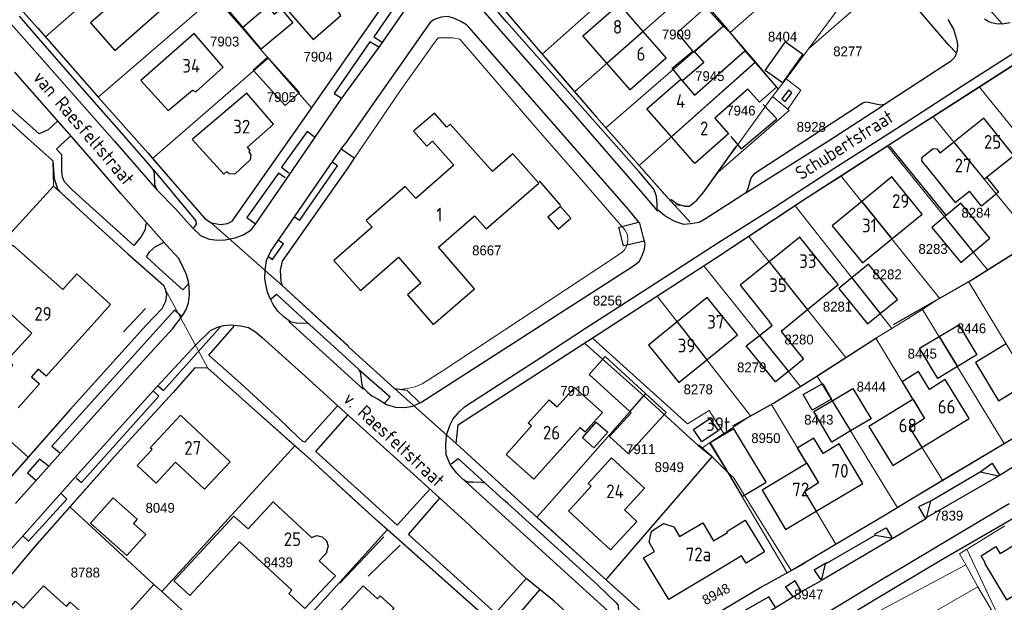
# Model space of a CAD drawing. Header units: metres. Extents: x 233829 to 239427, y 444283 to 448222.
# Tile 22 of 171: x 235149 to 235329, y 444982 to 445089. Entities that reach past the tile are written whole.
import ezdxf
from ezdxf.enums import TextEntityAlignment as Align

# ---------------------------------------------------------------- set-up
doc = ezdxf.new("R2010")
doc.units = ezdxf.units.M
doc.header["$MEASUREMENT"] = 0
for name, color, linetype in [('BIJGEBOUW', 4, 'Continuous'), ('DAKRAND', 4, 'Continuous'), ('DAKRAND-BYG', 4, 'Continuous'), ('Goud-kadastrale grenzen', 13, 'Continuous'), ('HEG', 253, 'Continuous'), ('HOOFDGEBOUW', 4, 'Continuous'), ('HUISNUMMER', 253, 'Continuous'), ('KANTVERH', 253, 'Continuous'), ('MUUR', 253, 'Continuous'), ('RASTER', 253, 'Continuous'), ('STRAATNAAM', 253, 'Continuous'), ('TUSSENMUUR', 253, 'Continuous')]:
    doc.layers.add(name, color=color, linetype=linetype)
doc.layers.add('G01 kadestrale perceelsgrens', color=73, linetype='Continuous', lineweight=0)
doc.layers.add('Z01 perceelnummer', color=73, linetype='Continuous', lineweight=13)
doc.styles.get("Standard").update_dxf_attribs({"font": 'iso.shx'})
doc.styles.add('Styledgn001', font='dgn001.shx')

# ---------------------------------------------------------------- blocks, each defined once
blk = doc.blocks.new('A$C1532452F')
at = {"layer": 'G01 kadestrale perceelsgrens'}
for p, q in [((235279.046, 445086.199), (235300.687, 445105.136)), ((235153.632, 445085.411), (235174.705, 445103.993)), ((235293.425, 445083.259), (235305.595, 445099.588)), ((235293.425, 445083.259), (235308.48, 445096.327)), ((235163.283, 445074.414), (235184.622, 445092.779)), ((235184.622, 445092.779), (235189.638, 445087.086)), ((235189.638, 445087.086), (235196.68, 445093.112)), ((235244.635, 445082.266), (235257.76, 445093.979)), ((235250.582, 445075.365), (235271.873, 445094.191)), ((235272.67, 445093.09), (235277.767, 445087.378)), ((235189.638, 445087.086), (235194.418, 445081.534)), ((235256.31, 445068.765), (235277.767, 445087.378)), ((235277.767, 445087.378), (235279.046, 445086.199)), ((235153.632, 445085.411), (235163.283, 445074.414)), ((235279.046, 445086.199), (235283.732, 445080.829)), ((235244.635, 445082.266), (235250.582, 445075.365)), ((235289.359, 445077.743), (235293.425, 445083.259)), ((235324.762, 445076.242), (235333.362, 445081.772)), ((235173.217, 445063.177), (235194.418, 445081.534)), ((235194.418, 445081.534), (235202.36, 445072.406)), ((235262.411, 445061.854), (235283.732, 445080.829)), ((235283.732, 445080.829), (235287.879, 445075.846)), ((235287.879, 445075.846), (235289.359, 445077.743)), ((235316.285, 445070.791), (235324.762, 445076.242)), ((235324.762, 445076.242), (235343.229, 445053.266)), ((235280.206, 445065.341), (235286.833, 445074.493)), ((235286.833, 445074.493), (235287.879, 445075.846)), ((235286.833, 445074.493), (235289.615, 445072.173)), ((235316.285, 445070.791), (235334.747, 445048.147)), ((235256.31, 445068.765), (235262.411, 445061.854)), ((235299.434, 445059.947), (235307.893, 445065.392)), ((235307.893, 445065.392), (235326.205, 445042.765)), ((235299.434, 445059.947), (235317.45, 445037.574)), ((235133.586, 445034.648), (235155.065, 445058.089)), ((235155.065, 445058.089), (235157.14, 445056.243)), ((235268.796, 445054.685), (235271.621, 445054.401)), ((235282.475, 445048.884), (235290.957, 445054.468)), ((235290.957, 445054.468), (235308.684, 445032.039)), ((235182.779, 445052.236), (235183.992, 445051.404)), ((235183.992, 445051.404), (235196.964, 445039.878)), ((235282.475, 445048.884), (235300.282, 445026.714)), ((235326.205, 445042.765), (235333.702, 445047.488)), ((235265.69, 445037.952), (235274.248, 445043.491)), ((235274.248, 445043.491), (235291.952, 445021.421)), ((235317.45, 445037.574), (235322.772, 445040.622)), ((235175.566, 445039.226), (235183.386, 445024.791)), ((235253.826, 445030.272), (235265.69, 445037.952)), ((235265.69, 445037.952), (235282.829, 445016.037)), ((235314.343, 445035.499), (235317.45, 445037.574)), ((235308.684, 445032.039), (235314.343, 445035.499)), ((235314.343, 445035.499), (235329.273, 445010.994)), ((235305.793, 445030.235), (235308.684, 445032.039)), ((235252.356, 445029.321), (235253.826, 445030.272)), ((235252.356, 445029.321), (235263.234, 445019.731)), ((235300.282, 445026.714), (235305.793, 445030.235)), ((235128.051, 445028.466), (235150.472, 445008.484)), ((235291.952, 445021.421), (235295.016, 445023.324)), ((235295.016, 445023.324), (235309.264, 445000)), ((235217.585, 445021.015), (235228.866, 445010.984)), ((235245.887, 445000), (235263.234, 445019.731)), ((235263.234, 445019.731), (235273.831, 445010.081)), ((235282.829, 445016.037), (235286.626, 445018.123)), ((235277.91, 445012.825), (235282.829, 445016.037)), ((235275.315, 445011.079), (235277.91, 445012.825)), ((235189.673, 445000), (235199.329, 445010.554)), ((235228.866, 445010.984), (235240.912, 445000)), ((235273.831, 445010.081), (235275.315, 445011.079)), ((235273.831, 445010.081), (235275.757, 445008.557)), ((235275.315, 445011.079), (235278.677, 445005.67)), ((235318, 445004.247), (235329.273, 445010.994)), ((235268.38, 445000), (235275.757, 445008.557)), ((235275.757, 445008.557), (235278.677, 445005.67)), ((235278.677, 445005.67), (235282.023, 445000)), ((235158.11, 444999.388), (235158.652, 445000)), ((235158.11, 444999.388), (235173.467, 444985.171)), ((235174.911, 444983.864), (235189.673, 445000)), ((235240.912, 445000), (235243.673, 444997.482)), ((235243.673, 444997.482), (235245.887, 445000)), ((235256.533, 444986.257), (235268.38, 445000)), ((235282.023, 445000), (235289.521, 444987.295)), ((235282.633, 445000), (235290.262, 444987.705)), ((235293.974, 445000), (235298.441, 444992.565)), ((235309.264, 445000), (235309.71, 444999.27)), ((235309.71, 444999.27), (235310.915, 445000)), ((235192.019, 444968.448), (235216.26, 444995.206)), ((235216.26, 444995.206), (235233.482, 444979.915)), ((235329.412, 444995.921), (235322.696, 444991.754)), ((235322.461, 444991.608), (235321.08, 444990.751)), ((235322.696, 444991.754), (235322.461, 444991.608)), ((235322.461, 444991.608), (235330.685, 444974.165)), ((235321.08, 444990.751), (235322.237, 444988.765)), ((235322.237, 444988.765), (235324.468, 444984.72)), ((235256.333, 444986.025), (235256.533, 444986.257)), ((235149.892, 444959.031), (235173.467, 444985.171)), ((235173.467, 444985.171), (235174.911, 444983.864)), ((235315.32, 444979.492), (235324.468, 444984.72)), ((235324.468, 444984.72), (235330.685, 444974.165)), ((235174.911, 444983.864), (235187.188, 444972.803))]:
    blk.add_line(p, q, dxfattribs=at)
at = {"layer": 'G01 kadestrale perceelsgrens', "flags": 128}
for points in [[(235202.36, 445072.406), (235214.433, 445089.707), (235217.553, 445094.219), (235216.049, 445099.923), (235212.318, 445104.208), (235211.175, 445105.575)], [(235143.822, 445096.376), (235152.155, 445087.094), (235153.632, 445085.411)], [(235238.754, 445089.159), (235243.163, 445083.974), (235244.635, 445082.266)], [(235229.558, 445085.005), (235228.276, 445085.245), (235225.548, 445085.233), (235225.083, 445084.653), (235218.591, 445075.537), (235209.012, 445061.464), (235197.007, 445044.34)], [(235229.558, 445085.005), (235243.471, 445068.838), (235251.126, 445060.111), (235259.782, 445050.113), (235260.248, 445049.205), (235260.316, 445048.211), (235260.19, 445047.372), (235259.713, 445046.445), (235259.302, 445046.011), (235258.665, 445045.584)], [(235289.615, 445072.173), (235292.05, 445075.656), (235289.359, 445077.743)], [(235163.283, 445074.414), (235163.35, 445074.337), (235172.35, 445064.177), (235173.217, 445063.177)], [(235250.582, 445075.365), (235254.591, 445070.713), (235256.31, 445068.765)], [(235142.863, 445073.656), (235150.414, 445066.815), (235154.319, 445063.317), (235154.933, 445062.762)], [(235187.82, 445051.678), (235200.656, 445069.964), (235202.36, 445072.406)], [(235276.787, 445060.591), (235289.906, 445071.93), (235289.615, 445072.173)], [(235307.893, 445065.392), (235310.925, 445067.344), (235316.285, 445070.791)], [(235276.787, 445060.591), (235278.735, 445063.268), (235280.206, 445065.341)], [(235154.933, 445062.762), (235154.946, 445062.751), (235155.065, 445058.089)], [(235173.217, 445063.177), (235176.463, 445059.432), (235182.779, 445052.236)], [(235262.411, 445061.854), (235267.11, 445056.578), (235268.796, 445054.685)], [(235271.621, 445054.401), (235272.945, 445055.548), (235274.128, 445056.9), (235276.787, 445060.591)], [(235290.957, 445054.468), (235292.539, 445055.509), (235299.434, 445059.947)], [(235157.14, 445056.243), (235159.96, 445053.664), (235168.681, 445045.697), (235175.243, 445039.981), (235175.566, 445039.226)], [(235183.992, 445051.404), (235185.718, 445051.1), (235186.963, 445051.259), (235187.82, 445051.678)], [(235274.248, 445043.491), (235276.376, 445044.869), (235282.475, 445048.884)], [(235217.585, 445021.015), (235218.521, 445020.836), (235219.917, 445021.039), (235221.365, 445021.34), (235222.622, 445021.895), (235226.317, 445024.206), (235257.681, 445044.923), (235258.665, 445045.584)], [(235197.007, 445044.34), (235196.608, 445042.717), (235196.74, 445040.629), (235196.964, 445039.878)], [(235322.772, 445040.622), (235323.053, 445040.782), (235326.205, 445042.765)], [(235322.772, 445040.622), (235331.798, 445025.705), (235334.288, 445027.203), (235340.091, 445017.534)], [(235150.472, 445008.484), (235158.147, 445017.219), (235172.133, 445032.69), (235174.955, 445035.625), (235175.594, 445036.993), (235175.781, 445038.178), (235175.566, 445039.226)], [(235196.964, 445039.878), (235209.107, 445028.826), (235209.2, 445028.624), (235217.585, 445021.015)], [(235228.866, 445010.984), (235229.224, 445014.394), (235252.356, 445029.321)], [(235253.826, 445030.272), (235271.234, 445014.569), (235275.252, 445017.012), (235277.91, 445012.825)], [(235305.793, 445030.235), (235314.706, 445015.541), (235311.999, 445013.765), (235318, 445004.247)], [(235295.016, 445023.324), (235295.226, 445023.46), (235300.282, 445026.714)], [(235158.652, 445000), (235166.766, 445009.156), (235176.994, 445020.334), (235181.006, 445024.817), (235183.386, 445024.791)], [(235183.386, 445024.791), (235190.809, 445018.105), (235199.329, 445010.554)], [(235286.626, 445018.123), (235286.987, 445018.329), (235291.952, 445021.421)], [(235286.626, 445018.123), (235295.239, 445003.777), (235292.681, 445002.152), (235293.974, 445000)], [(235329.273, 445010.994), (235331.219, 445012.159), (235340.091, 445017.534)], [(235199.329, 445010.554), (235202.19, 445008.019), (235210.941, 445000)], [(235142.903, 445000), (235146.153, 445003.568), (235150.472, 445008.484)], [(235278.677, 445005.67), (235279.685, 445004.752), (235282.633, 445000)], [(235310.915, 445000), (235311.694, 445000.472), (235318, 445004.247)], [(235140.328, 444978.617), (235150.684, 444990.905), (235151.637, 444992.084), (235158.11, 444999.388)], [(235210.941, 445000), (235213.463, 444997.689), (235216.26, 444995.206)], [(235298.441, 444992.565), (235307.502, 444997.932), (235309.71, 444999.27)], [(235243.673, 444997.482), (235243.804, 444997.362), (235255.853, 444986.461), (235256.333, 444986.025)], [(235290.262, 444987.705), (235292.629, 444989.123), (235298.441, 444992.565)], [(235220.101, 444905.057), (235227.065, 444914.995), (235242.44, 444936.694), (235251.048, 444947.99), (235254.561, 444952.007), (235256.548, 444953.704), (235259.526, 444955.521), (235274.984, 444963.557), (235322.237, 444988.765)], [(235256.333, 444986.025), (235267.082, 444976.28), (235268.288, 444976.237)], [(235268.288, 444976.237), (235270.553, 444976.157), (235284.969, 444984.776), (235289.521, 444987.295)], [(235289.521, 444987.295), (235289.943, 444987.529), (235290.262, 444987.705)]]:
    blk.add_lwpolyline(points, dxfattribs=at)
at = {"layer": 'G01 kadestrale perceelsgrens', "style": 'Styledgn001'}
blk.add_text('8948', height=1.8, rotation=28.70716, dxfattribs=at).set_placement((235276.489, 444983.413), align=Align.MIDDLE_CENTER)
at = {"layer": 'Z01 perceelnummer', "linetype": 'Continuous', "lineweight": 13, "style": 'Styledgn001'}
for s, p in [('7903', (235186.457, 445084.571)), ('7909', (235269.238, 445085.865)), ('8404', (235288.677, 445085.468)), ('8277', (235300.642, 445082.771)), ('7904', (235203.582, 445081.786)), ('7945', (235275.342, 445078.241)), ('7905', (235196.846, 445074.4)), ('7946', (235281.045, 445071.935)), ('8928', (235293.933, 445068.952)), ('8284', (235324.132, 445053.224)), ('8283', (235316.254, 445046.594)), ('8667', (235234.48, 445046.333)), ('8282', (235307.827, 445041.939)), ('8256', (235256.593, 445037.141)), ('8281', (235298.742, 445036.035)), ('8446', (235323.3, 445032.072)), ('8280', (235291.695, 445030.013)), ('8445', (235314.275, 445027.42)), ('8279', (235283.022, 445024.908)), ('8444', (235304.933, 445021.374)), ('7910', (235250.629, 445020.605)), ('8278', (235273.223, 445020.893)), ('8443', (235295.32, 445015.332)), ('8950', (235285.614, 445011.956)), ('7911', (235262.687, 445009.939)), ('8949', (235267.909, 445006.644)), ('8049', (235174.631, 444999.194)), ('7839', (235319.093, 444997.774)), ('8439', (235196.262, 444989.221)), ('8788', (235160.921, 444987.352)), ('8947', (235293.455, 444983.335))]:
    blk.add_text(s, height=1.8, dxfattribs=at).set_placement(p, align=Align.MIDDLE_CENTER)

msp = doc.modelspace()

# ---------------------------------------------------------------- linework, layer by layer
at = {"layer": 'BIJGEBOUW'}
msp.add_lwpolyline([(235290.4, 445075.16), (235289.77, 445075.65), (235288.55, 445074.07), (235289.16, 445073.6), (235290.4, 445075.16)], dxfattribs=at)
at = {"layer": 'DAKRAND'}
for p, q in [((235189.77, 445087.19), (235187.15, 445090.31)), ((235283.63, 445080.73), (235287.22, 445076.64)), ((235259.71, 444998.82), (235261.98, 444996.71))]:
    msp.add_line(p, q, dxfattribs=at)
for points in [[(235194.28, 445091.06), (235195.5, 445089.6), (235196.74, 445090.64), (235198.94, 445088), (235193.15, 445083.15), (235189.77, 445087.19)], [(235272.55, 445074.78), (235281.76, 445082.86), (235283.63, 445080.73)], [(235287.58, 445076.21), (235284.44, 445073.46), (235282.33, 445075.87), (235276.27, 445070.55)], [(235287.22, 445076.64), (235287.59, 445076.22), (235287.58, 445076.21)], [(235190.85, 445064.38), (235191.24, 445063.85), (235191.15, 445062.89), (235188.33, 445060.3), (235187.3, 445060.32), (235186.84, 445060.78)], [(235326.06, 445059.71), (235328.26, 445056.97), (235325.11, 445054.44), (235322.91, 445057.19)], [(235297.25, 445042), (235298.85, 445040.01), (235293.26, 445035.46)], [(235293.26, 445035.46), (235288.4, 445031.51), (235292.53, 445026.43), (235289.75, 445024.17)], [(235284.45, 445030.77), (235286.76, 445032.6), (235286.29, 445033.23)], [(235289.75, 445024.17), (235287.39, 445022.25), (235282.02, 445028.85), (235284.45, 445030.77)], [(235315.58, 445020.89), (235313.58, 445024.14), (235310.57, 445022.29), (235312.56, 445019.04)], [(235251.56, 445013.92), (235252.49, 445013.09), (235255.69, 445016.65), (235250.57, 445021.24), (235247.37, 445017.68)], [(235296.1, 445009.14), (235294.43, 445011.94), (235291.36, 445010.11), (235293.04, 445007.31)], [(235190.76, 444995.36), (235188.16, 444997.66), (235177.16, 444985.86), (235180.04, 444983.17), (235189.2, 444993)], [(235265.21, 444991.22), (235264.24, 444992.92), (235264.65, 444994.92), (235266.85, 444996.31), (235268.73, 444995.69), (235269.82, 444993.94)], [(235325.78, 444989.11), (235325.06, 444990.38), (235327.78, 444992.11), (235328.57, 444990.78)], [(235198.74, 444984.1), (235198.21, 444983.53), (235201.15, 444980.79), (235206.73, 444986.77), (235203.79, 444989.52)]]:
    msp.add_lwpolyline(points, dxfattribs=at)
at = {"layer": 'DAKRAND-BYG'}
for p, q in [((235277.97, 445087.49), (235272.52, 445082.71)), ((235318.36, 445052.46), (235316.02, 445050.51)), ((235304.24, 445032.91), (235306.53, 445034.77)), ((235313.78, 445028.43), (235317.35, 445030.57)), ((235294.42, 445016.81), (235297.77, 445018.81)), ((235260.94, 445016.57), (235260.67, 445016.82))]:
    msp.add_line(p, q, dxfattribs=at)
for points in [[(235272.25, 445082.79), (235269.41, 445086.25), (235274.86, 445091.03), (235277.97, 445087.49), (235277.97, 445087.49)], [(235285.47, 445079.24), (235289.22, 445084.52), (235292.39, 445082.28), (235288.64, 445076.99), (235285.47, 445079.24)], [(235197.51, 445072.88), (235191.68, 445079.36), (235194.32, 445081.73), (235200.15, 445075.25), (235197.51, 445072.88)], [(235272.52, 445082.71), (235274.27, 445080.71), (235270.37, 445077.36), (235268.46, 445079.7), (235272.25, 445082.79)], [(235323.6, 445045.99), (235326.68, 445048.55), (235321.35, 445054.95), (235318.36, 445052.46)], [(235247.53, 445050.21), (235249.85, 445052.21), (235247.98, 445054.38), (235245.66, 445052.39), (235247.53, 445050.21)], [(235316.02, 445050.51), (235321.34, 445044.11), (235323.6, 445045.99)], [(235306.53, 445034.77), (235309.71, 445037.36), (235304.45, 445043.82), (235301.36, 445041.31)], [(235301.36, 445041.31), (235298.98, 445039.36), (235304.24, 445032.91)], [(235317.35, 445030.57), (235320.97, 445032.73), (235324.29, 445027.19), (235320.71, 445025.05)], [(235320.71, 445025.05), (235317.1, 445022.89), (235313.78, 445028.43)], [(235260.67, 445016.82), (235253.22, 445023.63), (235256.2, 445026.88), (235263.58, 445020.12)], [(235292.45, 445019.95), (235296.04, 445021.98), (235297.67, 445019.1), (235294.08, 445017.07), (235292.45, 445019.95)], [(235297.77, 445018.81), (235301.56, 445021.07), (235304.88, 445015.49), (235301.15, 445013.28)], [(235263.58, 445020.12), (235267.35, 445016.67), (235260.42, 445009.1), (235256.98, 445012.25), (235260.94, 445016.57)], [(235301.15, 445013.28), (235297.73, 445011.24), (235294.42, 445016.81)], [(235252.01, 445012), (235254.53, 445014.9), (235256.64, 445013.06), (235254.12, 445010.17), (235252.01, 445012)], [(235276.85, 445013.28), (235273.86, 445011.28), (235272.36, 445013.53), (235275.36, 445015.53), (235276.85, 445013.28)], [(235275.41, 445011.08), (235281.3, 445001.26), (235285.66, 445003.87), (235279.77, 445013.69), (235275.41, 445011.08)], [(235171.99, 444994.33), (235168.54, 444990.45), (235161.86, 444996.37), (235166, 445001.03), (235170.4, 444997.11), (235169.72, 444996.35), (235171.99, 444994.33)]]:
    msp.add_lwpolyline(points, dxfattribs=at)
at = {"layer": 'HEG'}
for p, q in [((235308.26, 445065.41), (235318.54, 445052.86)), ((235167.92, 445031.44), (235171.93, 445035.68))]:
    msp.add_line(p, q, dxfattribs=at)
for points in [[(235268.19, 445055.7), (235269.35, 445054.87), (235270.78, 445054.43), (235271.62, 445054.4), (235272.95, 445055.55), (235274.13, 445056.9), (235280.2, 445065.34)], [(235309.01, 445032.75), (235323.05, 445040.78), (235334.51, 445047.98), (235343.86, 445053.64)], [(235279.54, 445014.23), (235286.99, 445018.33), (235295.23, 445023.46), (235306.08, 445030.43)], [(235256.53, 444986.26), (235275.76, 445008.56), (235273.31, 445010.69)]]:
    msp.add_lwpolyline(points, dxfattribs=at)
at = {"layer": 'HOOFDGEBOUW'}
for p, q in [((235263.07, 445086.41), (235267.35, 445081.51)), ((235320.07, 445066.15), (235317.54, 445064.13)), ((235326.06, 445059.71), (235331.05, 445063.7)), ((235308.71, 445048.43), (235314.27, 445052.97)), ((235274.8, 445026.3), (235280.39, 445030.85)), ((235260.8, 445000), (235259.71, 444998.82)), ((235294.83, 444998.57), (235297.23, 445000)), ((235257.17, 444991.51), (235261.98, 444996.71)), ((235269.82, 444993.94), (235274.04, 444996.44)), ((235274.04, 444996.44), (235276.05, 444993.14)), ((235257.17, 444991.51), (235254.89, 444993.61)), ((235198.74, 444984.1), (235189.2, 444993)), ((235331.45, 444992.52), (235328.57, 444990.78))]:
    msp.add_line(p, q, dxfattribs=at)
for points in [[(235211.75, 445093.72), (235206.85, 445099.31), (235197.22, 445091.14), (235202.69, 445084.97), (235207.73, 445089.34), (235207.33, 445089.93), (235211.75, 445093.72)], [(235176.51, 445091.9), (235171.7, 445097.39), (235167.12, 445093.36), (235167.48, 445092.94), (235161.87, 445088.02), (235166.3, 445082.96), (235176.51, 445091.9)], [(235256.5, 445080.6), (235252.1, 445085.64), (235258.71, 445091.41), (235263.07, 445086.41)], [(235186.2, 445079.85), (235180.86, 445086.05), (235171.07, 445077.42), (235176.12, 445071.95), (235180.55, 445075.64), (235181.15, 445075.35), (235186.2, 445079.85)], [(235267.35, 445081.51), (235260.74, 445075.74), (235256.5, 445080.6)], [(235268.33, 445067.12), (235263.82, 445072.26), (235270.01, 445077.68), (235272.55, 445074.78)], [(235195.37, 445069.47), (235190.51, 445075.11), (235180.5, 445066.61), (235186.32, 445060.31), (235186.84, 445060.78)], [(235244.02, 445058.67), (235239.24, 445064.02), (235235.51, 445060.77), (235227.76, 445069.45), (235227.15, 445068.92), (235224.88, 445071.47), (235221.07, 445068.15), (235223.49, 445065.44), (235224.55, 445066.36), (235228.47, 445061.96), (235221.45, 445055.85), (235219.51, 445058.01), (235212.36, 445051.79), (235213.45, 445050.56), (235206.45, 445044.47), (235211.34, 445038.99), (235218.32, 445045.07)], [(235190.85, 445064.38), (235191.12, 445064.61), (235190.63, 445065.25), (235195.37, 445069.47)], [(235276.27, 445070.55), (235278.77, 445067.7), (235272.59, 445062.27), (235268.33, 445067.12)], [(235331.05, 445063.7), (235325.56, 445070.55), (235320.07, 445066.15)], [(235314.81, 445061.94), (235314.19, 445062.72), (235314.26, 445063.41), (235316.24, 445064.99), (235316.92, 445064.9), (235317.54, 445064.13)], [(235314.81, 445061.94), (235320.29, 445055.09), (235322.91, 445057.19)], [(235225.61, 445046.91), (235232.21, 445052.65), (235234.35, 445050.26), (235244.02, 445058.67)], [(235314.27, 445052.97), (235308.71, 445059.79), (235303.19, 445055.28)], [(235303.19, 445055.28), (235297.75, 445050.85), (235303.31, 445044.03), (235308.71, 445048.43)], [(235297.25, 445042), (235291.85, 445048.75), (235286.21, 445044.24)], [(235144.33, 445021.49), (235147.64, 445025.31), (235146.63, 445026.25), (235151.09, 445031.2), (235141.16, 445040.2), (235147.64, 445047.28), (235156.81, 445039.15)], [(235218.32, 445045.07), (235222.42, 445040.36), (235219.93, 445038.2), (235224.67, 445032.75), (235232.21, 445039.31), (235225.61, 445046.91)], [(235286.21, 445044.24), (235280.88, 445039.98), (235286.29, 445033.23)], [(235156.81, 445039.15), (235159.36, 445042.03), (235165.53, 445036.42), (235163.03, 445033.63)], [(235280.39, 445030.85), (235274.84, 445037.68), (235269.38, 445033.23)], [(235163.03, 445033.63), (235153.77, 445023.3), (235152.29, 445024.59)], [(235269.38, 445033.23), (235264.12, 445028.95), (235269.67, 445022.12), (235274.8, 445026.3)], [(235329.66, 445029.23), (235324.01, 445025.79), (235328.26, 445018.81), (235336.36, 445023.74)], [(235152.29, 445024.59), (235151.04, 445023.16), (235152.52, 445021.87), (235148.62, 445017.48)], [(235314.22, 445010.24), (235322.87, 445015.55), (235318.49, 445022.68), (235315.58, 445020.89)], [(235251.56, 445013.92), (235243.07, 445004.45), (235238.01, 445008.99), (235242.67, 445014.18), (235242.08, 445014.72), (235245.91, 445018.99), (235247.37, 445017.68)], [(235312.56, 445019.04), (235304.51, 445014.09), (235308.88, 445006.96), (235314.22, 445010.24)], [(235187.47, 445007.64), (235182.78, 445002.61), (235177.46, 445007.57), (235173.89, 445003.73), (235170.43, 445006.96), (235173.14, 445009.86), (235172.79, 445010.18), (235178.35, 445016.14), (235187.47, 445007.64)], [(235297.23, 445000), (235303.36, 445003.66), (235299.04, 445010.9), (235296.1, 445009.14)], [(235250.73, 445000), (235253.63, 445003.14), (235253.05, 445003.67), (235257.36, 445008.34), (235263.37, 445002.78), (235260.8, 445000)], [(235293.04, 445007.31), (235284.92, 445002.46), (235286.39, 445000)], [(235190.76, 444995.36), (235195.36, 445000.29), (235202.37, 444993.75), (235203.31, 444994.13), (235204.31, 444993.89), (235205.1, 444993.15), (235205.41, 444992.18), (235205.09, 444991.21), (235205.24, 444991.08), (235203.79, 444989.52)], [(235254.89, 444993.61), (235249.46, 444998.63), (235250.73, 445000)], [(235286.39, 445000), (235289.23, 444995.23), (235294.83, 444998.57)], [(235276.05, 444993.14), (235278.59, 444994.68), (235278.47, 444994.87), (235281.85, 444996.92), (235285.37, 444991.15), (235282, 444989.09), (235281.18, 444990.43), (235278.65, 444988.89)], [(235278.65, 444988.89), (235267.82, 444982.39), (235263.21, 444990.04), (235265.21, 444991.22)], [(235325.78, 444989.11), (235325.69, 444989.06), (235329.71, 444982.35), (235332.18, 444983.84)], [(235160.34, 444979.97), (235154.42, 444973.31), (235155.14, 444972.66), (235151.54, 444968.61), (235147.14, 444972.54), (235148.41, 444973.97), (235144.2, 444977.71), (235148.11, 444982.11), (235149.56, 444980.83), (235153.23, 444984.94), (235157.49, 444981.15), (235158.16, 444981.91), (235160.34, 444979.97)], [(235211.84, 444973.75), (235206.25, 444978.85), (235211.81, 444984.93), (235214.45, 444982.53), (235214.96, 444983.08), (235217.43, 444980.83), (235217, 444980.36), (235222.16, 444975.64)]]:
    msp.add_lwpolyline(points, dxfattribs=at)
at = {"layer": 'KANTVERH'}
for p, q in [((235224.04, 445087.97), (235208.44, 445065.79)), ((235224.04, 445087.97), (235224, 445088.01)), ((235207.81, 445064.89), (235208.44, 445065.79)), ((235210.2, 445063.22), (235207.81, 445064.89)), ((235200.18, 445051.78), (235199.21, 445052.45)), ((235197.23, 445047.53), (235196.27, 445048.2)), ((235198.19, 445033.29), (235211.83, 445020.95)), ((235209.2, 445028.62), (235217.58, 445021.02)), ((235230.43, 445004.14), (235258.82, 444978.38)), ((235315.02, 444997.41), (235328.3, 445005.06)), ((235207.54, 444985.42), (235215.61, 444993.86)), ((235212.76, 444986.7), (235218.59, 444992.33))]:
    msp.add_line(p, q, dxfattribs=at)
for points in [[(235375.7, 445120.91), (235361.03, 445137.41), (235354.07, 445145.14), (235343.33, 445157.41), (235327.33, 445175.4), (235317.26, 445186.74), (235307.49, 445197.98), (235304.02, 445197.63), (235291.44, 445179.61), (235286.3, 445172.13), (235274.24, 445154.75), (235274.4, 445150.13), (235283.6, 445139.81), (235299.45, 445121.77), (235315.29, 445103.48), (235326.61, 445090.44), (235329, 445087.74)], [(235143.54, 445096.69), (235152.15, 445087.09), (235163.35, 445074.34), (235172.35, 445064.18), (235176.46, 445059.43), (235182.78, 445052.24), (235183.99, 445051.4), (235185.72, 445051.1), (235186.96, 445051.26), (235187.82, 445051.68), (235200.66, 445069.96), (235214.43, 445089.71), (235217.55, 445094.22), (235216.05, 445099.92), (235212.32, 445104.21), (235209.17, 445107.98), (235198.45, 445120.08), (235184.01, 445136.96), (235171.28, 445151.35)], [(235320.49, 445082.48), (235319.14, 445083.92), (235311.16, 445093.3), (235297.57, 445108.66), (235286.85, 445120.96), (235268.47, 445141.96), (235265.11, 445142.04), (235263.61, 445140.06), (235252.9, 445124.64)], [(235234.56, 445098.49), (235234.75, 445093.86), (235243.16, 445083.97), (235254.59, 445070.71), (235266.94, 445056.73), (235271.73, 445051.47)], [(235155.88, 445070.06), (235154.09, 445068.38), (235152.48, 445067.69), (235130.44, 445087.29), (235135.44, 445093.08)], [(235219.83, 445090.97), (235218.32, 445091.96), (235213.8, 445085.41), (235215.33, 445084.43)], [(235145.5, 445089.83), (235152.54, 445081.87), (235166.27, 445066.35), (235174.07, 445057.38), (235173.65, 445058.33), (235173.57, 445060.47), (235173.34, 445061.12), (235172.87, 445061.73), (235167.56, 445067.85), (235159.42, 445077.09), (235151.53, 445086.12), (235148.85, 445089.23)], [(235219.57, 445090.58), (235214.89, 445083.79), (235207.73, 445074.05), (235198.1, 445059.93), (235192.07, 445051.14), (235191.14, 445049.93), (235189.97, 445049.18), (235188.31, 445048.54), (235186.52, 445048.2), (235185.13, 445048.14), (235183.7, 445048.34), (235182.08, 445048.98), (235180.49, 445050.52), (235177.43, 445053.95), (235174.07, 445057.38)], [(235262.33, 445051.52), (235260.49, 445053.76), (235231.21, 445087.18), (235230.78, 445087.64), (235229.86, 445088.17), (235228.54, 445088.76), (235227.41, 445089.14), (235226.12, 445089.03), (235224.86, 445088.58), (235224.1, 445088.06), (235224.04, 445087.97)], [(235233.79, 445090.18), (235236.18, 445087.42), (235249.58, 445072.26), (235263.45, 445056.24), (235265.74, 445053.54)], [(235318.95, 445088.63), (235319.98, 445086.86), (235320.57, 445085.01), (235320.73, 445084.01), (235320.65, 445082.93), (235320.21, 445081.7), (235319.44, 445080.93), (235307.34, 445073.04), (235306.59, 445072.91), (235304.37, 445073.38), (235303.83, 445073.45), (235303.38, 445073.26), (235283.42, 445060.27), (235282.9, 445059.69), (235282.74, 445059.1), (235282.24, 445057.43), (235281.92, 445056.84), (235281.21, 445056.37), (235274.58, 445052.12), (235273.42, 445051.46), (235271.82, 445051.21), (235270.58, 445051.1), (235268.91, 445051.6), (235267.11, 445052.65), (235265.7, 445053.84), (235265.69, 445054.93), (235265.58, 445056.17), (235265.36, 445056.93), (235265.08, 445057.53), (235262.4, 445060.69), (235249.72, 445075.03), (235238.09, 445088.2), (235236.56, 445089.94)], [(235330.36, 445088.02), (235329.3, 445087.8), (235328.34, 445087.73), (235327.79, 445087.8), (235326.94, 445087.97), (235326.35, 445088.24), (235325.66, 445088.66)], [(235340.82, 445086.57), (235310.92, 445067.34), (235292.54, 445055.51), (235276.38, 445044.87), (235252.07, 445029.13), (235234.95, 445018.08), (235229.32, 445014.39)], [(235131.23, 445084.19), (235150.41, 445066.82), (235154.32, 445063.32), (235154.95, 445062.75), (235155.19, 445059.52), (235155.82, 445057.61), (235156.59, 445056.75), (235159.96, 445053.66), (235168.68, 445045.7), (235175.24, 445039.98), (235175.57, 445039.23), (235175.78, 445038.18), (235175.59, 445036.99), (235174.95, 445035.63), (235172.13, 445032.69), (235158.15, 445017.22), (235146.15, 445003.57)], [(235214.7, 445083.54), (235213.08, 445084.54), (235206.52, 445075.08), (235207.79, 445074.25)], [(235238.32, 445000), (235237.56, 445000.68), (235234.19, 445003.72), (235233.55, 445003.84), (235232.01, 445003.89), (235230.87, 445003.92), (235230.19, 445004.34), (235228.99, 445005.57), (235227.85, 445007), (235227.02, 445008.91), (235226.97, 445010.7), (235227.08, 445012.48), (235227.68, 445014.29), (235228.32, 445015.51), (235229.5, 445016.86), (235230.42, 445017.68), (235231.79, 445018.63), (235244.55, 445026.84), (235252.56, 445032.09), (235264.36, 445039.65), (235276.8, 445047.69), (235287.19, 445054.27), (235298.25, 445061.43), (235309.56, 445068.64), (235321.43, 445076.33), (235333.92, 445084.35)], [(235148.1, 445000), (235170.76, 445025.34), (235176.87, 445031.99), (235178.68, 445034.27), (235179, 445034.8), (235179.37, 445035.53), (235179.85, 445036.76), (235180, 445038.19), (235179.94, 445039.58), (235179.83, 445040.63), (235179.38, 445042.03), (235178.92, 445043.09), (235178.08, 445044.85), (235175.78, 445047.3), (235167.45, 445056.74), (235158.89, 445066.64), (235148.03, 445078.99)], [(235281.92, 445056.84), (235297.11, 445066.42), (235307.18, 445072.94)], [(235172.08, 445051.29), (235171.8, 445050.06), (235171.11, 445048.74), (235169.82, 445047.25), (235158.54, 445057.43), (235157.1, 445058.86), (235156.73, 445059.72), (235156.62, 445060.96), (235156.62, 445063.84), (235155.61, 445064.86), (235156.43, 445065.63), (235158.29, 445067.32)], [(235202.85, 445067.12), (235201.54, 445068.1), (235196.86, 445061.56), (235198.22, 445060.52)], [(235202.04, 445032.72), (235201.6, 445032.98), (235200.91, 445032.96), (235199.57, 445033), (235198.49, 445033.23), (235197.37, 445034.11), (235196.22, 445035.19), (235195.32, 445036.41), (235194.71, 445037.62), (235194.3, 445038.67), (235194.04, 445039.82), (235193.83, 445041.12), (235193.88, 445042.8), (235194.14, 445044.48), (235194.46, 445045.26), (235194.89, 445046.19), (235206.28, 445062.69), (235207.81, 445064.89)], [(235210.2, 445063.22), (235209.01, 445061.46), (235197.01, 445044.34), (235196.61, 445042.72), (235196.74, 445040.63), (235196.96, 445039.88), (235209.11, 445028.83)], [(235200.18, 445051.78), (235207.14, 445061.82), (235206.13, 445062.47)], [(235173.34, 445061.12), (235181.18, 445051.74), (235181.26, 445051.15), (235180.74, 445050.47)], [(235197.55, 445059.6), (235196.29, 445060.48), (235190.52, 445052.34), (235192.11, 445051.2)], [(235263.36, 445048.02), (235259.52, 445047.15), (235258.67, 445050.58), (235262.33, 445051.52)], [(235263.36, 445048.02), (235263.21, 445048.66), (235262.5, 445051.32), (235262.33, 445051.52)], [(235179.81, 445040.18), (235178.79, 445039.12), (235174.5, 445042.98), (235172.14, 445045.14), (235172.3, 445045.48), (235172.66, 445046.06), (235173.78, 445047.02), (235175.25, 445047.77)], [(235194.51, 445045.21), (235195.23, 445044.65), (235197.23, 445047.53)], [(235222.24, 445018.4), (235222.41, 445018.48), (235261.36, 445043.52), (235262.42, 445044.32), (235262.85, 445045.1), (235263.39, 445046.53), (235263.47, 445047.56), (235263.36, 445048.02)], [(235194.95, 445037.46), (235195.92, 445038.32), (235202.04, 445032.72)], [(235178.63, 445034.22), (235177.28, 445035.4), (235154.81, 445010.48), (235156.21, 445009.35)], [(235138.77, 444982.13), (235159.09, 445004.84), (235174.05, 445021.32), (235181.14, 445029.03), (235183.86, 445031.67), (235185.11, 445032.27), (235186.32, 445032.58), (235187.46, 445032.69), (235189.39, 445032.53), (235190.82, 445032.19), (235192.08, 445031.4), (235193.34, 445030.37), (235200.52, 445023.89), (235210.54, 445014.79), (235221.1, 445005.28), (235225.87, 445000.94)], [(235174.3, 445021.46), (235175.22, 445020.69), (235185.61, 445032.26)], [(235207.12, 445017.9), (235201.15, 445011.23), (235200.71, 445011.39), (235199.94, 445012.16), (235196.38, 445015.55), (235189.39, 445021.97), (235183.56, 445027.12), (235188.2, 445032.47)], [(235202.04, 445032.72), (235206.52, 445028.66), (235210.95, 445024.6), (235211.24, 445024.14), (235211.37, 445023.64), (235211.61, 445021.7), (235211.74, 445021.2), (235212.12, 445020.84), (235212.61, 445020.38), (235213.43, 445019.71), (235214.55, 445019.08), (235216.1, 445018.14), (235217.73, 445017.64), (235219.46, 445017.58), (235220.9, 445017.78), (235222.24, 445018.4)], [(235233.48, 444979.91), (235213.46, 444997.69), (235202.19, 445008.02), (235190.81, 445018.1), (235183.39, 445024.79), (235181.01, 445024.82), (235176.99, 445020.33), (235166.77, 445009.16), (235151.64, 444992.08)], [(235210.95, 445024.6), (235216.79, 445019.5), (235215.82, 445018.44)], [(235159.23, 445004.68), (235160.25, 445003.86), (235174.39, 445019.67), (235173.43, 445020.55)], [(235217.58, 445021.02), (235219.8, 445020.77), (235222.24, 445018.4)], [(235224.04, 445002.61), (235218.07, 444996.05), (235212.14, 445001.4), (235203.18, 445009.53), (235209.01, 445016.18)], [(235292.73, 444989.07), (235284.97, 444984.78), (235270.55, 444976.16), (235267.08, 444976.28), (235255.85, 444986.46), (235243.8, 444997.36), (235228.87, 445010.98), (235229.22, 445014.39)], [(235310.92, 445000), (235311.69, 445000.47), (235331.22, 445012.16)], [(235315.74, 445000), (235315.86, 445000.45), (235324.86, 445005.76), (235328.25, 445005.06), (235334.34, 445008.85), (235337.17, 445010.47)], [(235154.1, 445006.88), (235152.55, 445008.12), (235150.33, 445005.62), (235151.78, 445004.33)], [(235227.95, 445007.24), (235229.23, 445008.24), (235234.19, 445003.72)], [(235304.98, 444982.03), (235317.86, 444989.74), (235334.21, 444999.22), (235346.37, 445006.49)], [(235324.86, 445005.76), (235327.06, 445007.36), (235328.42, 445005.16)], [(235149.52, 444993.99), (235150.48, 444993.11), (235157.52, 445000.77), (235156.51, 445001.85)], [(235225.87, 445000.94), (235230.49, 444996.74), (235241.71, 444986.27), (235236.1, 444979.9), (235220.15, 444994.3), (235225.87, 445000.94)], [(235315.91, 445000.5), (235313.57, 444999.36), (235314.82, 444997.32)], [(235238.32, 445000), (235254.72, 444985.16), (235258.14, 444981.87), (235258.47, 444981.41), (235258.56, 444981.16), (235258.74, 444978.88), (235259.06, 444978.27), (235259.59, 444977.71), (235262.05, 444975.5), (235263.4, 444974.41), (235264.66, 444973.61), (235265.1, 444973.25), (235265.94, 444972.92)], [(235292.63, 444989.12), (235307.5, 444997.93), (235310.92, 445000)], [(235308.78, 444993.53), (235295.8, 444985.92), (235296.54, 444988.96), (235305.64, 444994.17), (235308.88, 444993.62), (235315.02, 444997.31), (235315.74, 445000)], [(235307.67, 444986.58), (235328.73, 444999.12), (235330.19, 445000)], [(235305.49, 444994.37), (235307.63, 444995.52), (235308.69, 444993.78)], [(235140.2, 444978.47), (235150.68, 444990.91), (235151.64, 444992.08)], [(235296.7, 444989.1), (235294.45, 444987.81), (235295.7, 444986.02)], [(235212.16, 444908.51), (235212.68, 444909.01), (235213.68, 444909.8), (235214.93, 444911.11), (235234.57, 444932.75), (235257.15, 444957.92), (235258.18, 444959.05), (235259.48, 444961.27), (235260.07, 444963.33), (235260.26, 444965.17), (235260.11, 444967.35), (235259.58, 444968.77), (235259.11, 444970.02), (235258.78, 444970.76), (235257.77, 444971.93), (235255.84, 444973.85), (235249.8, 444979.34), (235246.8, 444982.09), (235241.71, 444986.27)], [(235278.7, 444969.07), (235279.81, 444969.85), (235281.66, 444970.88), (235291.97, 444977.12), (235299.17, 444981.41), (235307.93, 444986.73)], [(235259.92, 444967.85), (235255.39, 444962.44), (235238.49, 444977.56), (235244.19, 444984.21)], [(235265.94, 444972.92), (235266.89, 444972.59), (235267.78, 444972.37), (235268.68, 444972.19), (235269.64, 444972.11), (235270.59, 444972.18), (235271.7, 444972.3), (235272.61, 444972.63), (235274.54, 444973.22), (235277.46, 444975.1), (235287.17, 444980.84), (235292.13, 444983.86), (235295.7, 444985.82)], [(235481.48, 444984.97), (235472.93, 444979.39), (235465.25, 444975.08), (235453.72, 444968.91), (235424, 444952.81), (235402.94, 444941.29), (235372.42, 444924.38), (235355.32, 444915.46), (235346.3, 444910.56), (235335.94, 444904.86), (235327.57, 444900.41), (235323.81, 444901.27), (235313.64, 444914.93), (235309.56, 444920.49), (235309.53, 444920.49), (235299.67, 444934.12), (235281.52, 444959.24), (235278.5, 444963.49), (235279.35, 444966.6), (235292.82, 444974.7), (235305.1, 444982.11)], [(235292.08, 444983.91), (235290.98, 444985.86), (235289.19, 444984.7), (235290.59, 444982.85)], [(235287.42, 444980.89), (235286.17, 444982.93), (235269.98, 444973.61), (235271.4, 444972.26)]]:
    msp.add_lwpolyline(points, dxfattribs=at)
at = {"layer": 'MUUR'}
msp.add_line((235244.09, 445059.06), (235248.01, 445054.57), dxfattribs=at)
at = {"layer": 'RASTER'}
msp.add_line((235277.97, 445087.49), (235281.8, 445082.89), dxfattribs=at)
msp.add_lwpolyline([(235279.17, 445067.16), (235281.08, 445064.91), (235287.6, 445070.41), (235285.11, 445073.06)], dxfattribs=at)
at = {"layer": 'TUSSENMUUR'}
for p, q in [((235189.77, 445087.19), (235194.28, 445091.06)), ((235256.5, 445080.6), (235263.07, 445086.41)), ((235274.48, 445072.59), (235283.63, 445080.73)), ((235287.22, 445076.64), (235287.58, 445076.21)), ((235268.33, 445067.12), (235274.48, 445072.59)), ((235303.19, 445055.28), (235308.71, 445048.43)), ((235318.36, 445052.46), (235323.6, 445045.99)), ((235286.21, 445044.24), (235291.62, 445037.5)), ((235301.36, 445041.31), (235306.53, 445034.77)), ((235291.62, 445037.5), (235293.26, 445035.46)), ((235269.38, 445033.23), (235274.8, 445026.3)), ((235284.45, 445030.77), (235289.75, 445024.17)), ((235317.35, 445030.57), (235320.71, 445025.05)), ((235263.58, 445020.12), (235260.67, 445016.82)), ((235297.77, 445018.81), (235301.15, 445013.28)), ((235293.97, 445000), (235294.83, 444998.57))]:
    msp.add_line(p, q, dxfattribs=at)
for points in [[(235272.25, 445082.79), (235272.4, 445082.61), (235272.52, 445082.71)], [(235320.07, 445066.15), (235325.61, 445059.35), (235326.06, 445059.71)], [(235312.56, 445019.04), (235312.58, 445019.05), (235314.71, 445015.54), (235312, 445013.77), (235314.22, 445010.24)], [(235293.04, 445007.31), (235293.1, 445007.35), (235295.24, 445003.78), (235292.68, 445002.15), (235293.97, 445000)]]:
    msp.add_lwpolyline(points, dxfattribs=at)

# ---------------------------------------------------------------- block references
at = {"layer": 'Goud-kadastrale grenzen', "linetype": 'Continuous'}
msp.add_blockref('A$C1532452F', (0, 0), dxfattribs=at)

# ---------------------------------------------------------------- texts
at = {"layer": 'HUISNUMMER'}
for s, p in [('8', (235257.59, 445086.01)), ('6', (235261.92, 445081.07)), ('34', (235178.69, 445078.89)), ('4', (235269.16, 445072.42)), ('32', (235188.02, 445067.74)), ('2', (235273.55, 445067.42)), ('25', (235325.57, 445064.95)), ('27', (235320.2, 445060.63)), ('29', (235308.73, 445054.11)), ('1', (235225.24, 445051.63)), ('31', (235303.24, 445049.65)), ('33', (235291.73, 445043.12)), ('35', (235286.25, 445038.73)), ('29', (235151.57, 445033.46)), ('37', (235274.87, 445032)), ('39', (235269.48, 445027.66)), ('66', (235317.11, 445016.46)), ('39t', (235274.7, 445013.27)), ('68', (235309.95, 445013.03)), ('26', (235244.76, 445011.71)), ('27', (235179.05, 445008.91)), ('70', (235297.66, 445004.73)), ('24', (235256.37, 445000.97)), ('72', (235290.44, 445001.31)), ('25', (235197.28, 444992.2)), ('72a', (235270.92, 444989.43))]:
    msp.add_text(s, height=2.5, dxfattribs=at).set_placement(p)
at = {"layer": 'STRAATNAAM'}
for s, rotation, p in [('van Raesfeltstraat', 310.6634, (235151.15, 445077.85)), ('Schubertstraat', 32.5284, (235292.04, 445059.11)), ('v. Raesfeltstraat', 317.268, (235207.96, 445018.83))]:
    msp.add_text(s, height=2.5, rotation=rotation, dxfattribs=at).set_placement(p)

doc.saveas('drawing.dxf')
